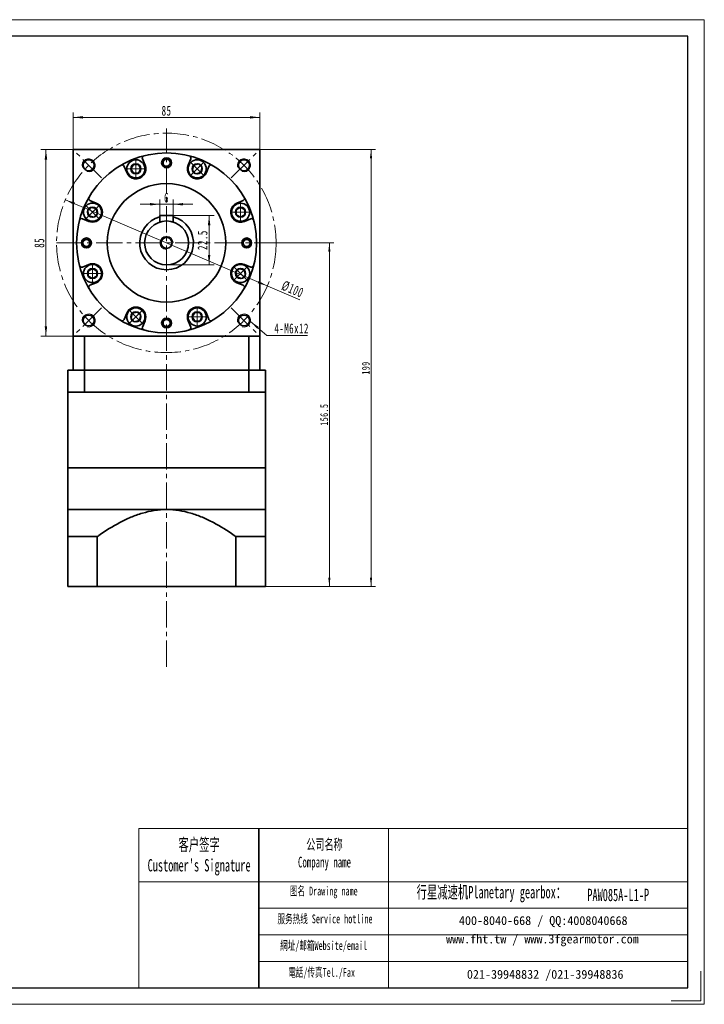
# Model space of a CAD drawing. Header units: millimetres. Extents: x 1926 to 2560, y -138 to 327.
# Tile 2 of 2: x 2248 to 2560, y -138 to 311. Entities that reach past the tile are written whole.
import ezdxf

# ---------------------------------------------------------------- set-up
doc = ezdxf.new("R2010")
doc.units = ezdxf.units.MM
doc.set_wipeout_variables(frame=1)
doc.linetypes.add('点画线', pattern=[18, 12, -2, 2, -2])
doc.layers.get('0').update_dxf_attribs({"lineweight": 35})
for name, color, linetype, lineweight in [('7标注层', 4, 'Continuous', 18), ('CDRAFT0', 7, 'Continuous', 35), ('EB0', 7, 'Continuous', 35), ('EB0_1', 7, 'Continuous', 35), ('SLD-0', 7, 'Continuous', 18), ('中心线层', 1, '点画线', 18), ('图框_外框线', 7, 'Continuous', 18), ('尺寸线层', 3, 'Continuous', 18), ('粗实线层', 7, 'Continuous', 35), ('粗实线层_1', 7, 'Continuous', 35)]:
    doc.layers.add(name, color=color, linetype=linetype, lineweight=lineweight)
doc.styles.add('SLDTEXTSTYLE4', font='txt', dxfattribs={"width": 0.611111})
doc.styles.add('标准', font='txt', dxfattribs={"width": 0.667})
doc.dimstyles.new('a4-1-1', dxfattribs={"dimtxt": 3, "dimasz": 3, "dimexe": 1.5, "dimexo": 0, "dimgap": 0.5, "dimtad": 1, "dimdec": 3, "dimdsep": 46, "dimtxsty": '标准', "dimblk": '_CAXARROW', "dimcen": 0, "dimdle": 6, "dimazin": 2, "dimtfac": 0.707107, "dimtdec": 3, "dimtix": 1, "dimtmove": 2, "dimatfit": 3, "dimfxl": 0, "dimfrac": 2, "dimtolj": 1, "dimarcsym": 0})
doc.dimstyles.new('标准', dxfattribs={"dimtxt": 3.5, "dimasz": 4, "dimexe": 2, "dimexo": 0, "dimtad": 1, "dimdsep": 46, "dimtxsty": '标准', "dimblk": '_CAXARROW', "dimcen": 0, "dimdle": 8, "dimazin": 2, "dimtfac": 0.707107, "dimtdec": 3, "dimtmove": 2, "dimatfit": 3, "dimfxl": 0, "dimfrac": 2, "dimtolj": 1, "dimarcsym": 0})

# ---------------------------------------------------------------- blocks, each defined once
blk = doc.blocks.new('*X13')
at = {"layer": '尺寸线层', "linetype": 'Continuous'}
for points in [[(2272.5, 266.42), (2277, 266.98), (2277, 265.85)], [(2357.5, 266.42), (2353, 266.98), (2353, 265.85)]]:
    blk.add_hatch(color=0, dxfattribs=at).paths.add_polyline_path(points, flags=0)
at = {"layer": '尺寸线层', "color": 0, "linetype": 'Continuous'}
for p, q in [((2272.5, 251.71), (2272.5, 268.67)), ((2272.5, 266.42), (2357.5, 266.42)), ((2357.5, 251.71), (2357.5, 268.67))]:
    blk.add_line(p, q, dxfattribs=at)
at = {"layer": '尺寸线层', "color": 0, "insert": (2315, 269.39), "char_height": 4.5, "width": 9, "attachment_point": 5, "line_spacing_factor": 1.15057, "style": '标准'}
blk.add_mtext('\\T1.1;85', dxfattribs=at)
blk = doc.blocks.new('_CAXARROW')
blk.add_hatch(color=0).paths.add_polyline_path([(0, 0), (-1, 0.125), (-1, -0.125)], flags=0)
blk = doc.blocks.new('*X14')
at = {"layer": '尺寸线层', "linetype": 'Continuous'}
for points in [[(2260.06, 251.71), (2260.62, 247.21), (2259.49, 247.21)], [(2260.06, 166.71), (2260.62, 171.21), (2259.49, 171.21)]]:
    blk.add_hatch(color=0, dxfattribs=at).paths.add_polyline_path(points, flags=0)
at = {"layer": '尺寸线层', "color": 0, "linetype": 'Continuous'}
for p, q in [((2272.5, 251.71), (2257.81, 251.71)), ((2260.06, 251.71), (2260.06, 166.71)), ((2272.5, 166.71), (2257.81, 166.71))]:
    blk.add_line(p, q, dxfattribs=at)
at = {"layer": '尺寸线层', "color": 0, "insert": (2257.08, 209.21), "char_height": 4.5, "width": 9, "attachment_point": 5, "rotation": 90, "line_spacing_factor": 1.15057, "style": '标准'}
blk.add_mtext('\\T1.1;85', dxfattribs=at)
blk = doc.blocks.new('*X16')
at = {"layer": '尺寸线层', "linetype": 'Continuous'}
blk.add_hatch(color=0, dxfattribs=at).paths.add_polyline_path([(-8.63, 6.42), (-4.86, 3.89), (-5.6, 3.04)], flags=0)
at = {"layer": '尺寸线层', "color": 0, "linetype": 'Continuous'}
blk.add_line((-8.63, 6.42), (-1.23, 0), dxfattribs=at)
at = {"layer": '尺寸线层', "color": 0}
for p, q in [((-1.23, 0), (0, 0)), ((0, 0), (17.35, 0)), ((0, 0), (0, 0))]:
    blk.add_line(p, q, dxfattribs=at)
at = {"layer": '尺寸线层', "color": 0, "insert": (2.25, 0.9), "char_height": 4.5, "width": 30.2032, "attachment_point": 7, "line_spacing_factor": 1.15057, "style": '标准'}
blk.add_mtext('\\T1.1;4-M6x12', dxfattribs=at)
blk = doc.blocks.new('*X17')
at = {"layer": '中心线层', "linetype": '点画线', "lineweight": 18}
for p, q in [((0, -4.76), (0, 4.76)), ((-4.76, 0), (4.76, 0))]:
    blk.add_line(p, q, dxfattribs=at)
at = {"layer": '粗实线层'}
for p, q in [((-2.31, 0), (-1.15, 2)), ((-2.31, 0), (-1.15, -2)), ((-1.15, 2), (1.15, 2)), ((2.31, 0), (1.15, 2)), ((2.31, 0), (1.15, 2)), ((2.31, 0), (1.15, -2)), ((-1.15, -2), (1.15, -2))]:
    blk.add_line(p, q, dxfattribs=at)
blk.add_circle((0, 0), 2.31, dxfattribs=at)
for start, end in [(0, 180), (180, 360)]:
    blk.add_arc((0, 0), 4.14, start, end, dxfattribs=at)
blk = doc.blocks.new('*X18')
at = {"layer": '尺寸线层', "linetype": 'Continuous'}
for points in [[(2268.91, 228.83), (2272.83, 226.55), (2273.27, 227.58)], [(2360.89, 189.6), (2356.53, 190.84), (2356.97, 191.88)]]:
    blk.add_hatch(color=0, dxfattribs=at).paths.add_polyline_path(points, flags=0)
at = {"layer": '尺寸线层', "color": 0, "linetype": 'Continuous'}
blk.add_line((2375.71, 183.27), (2268.91, 228.83), dxfattribs=at)
at = {"layer": '尺寸线层', "color": 0, "insert": (2372.44, 188.12), "char_height": 4.5, "width": 19.6444, "attachment_point": 5, "rotation": 336.8999, "line_spacing_factor": 1.15057, "style": '标准'}
blk.add_mtext('\\T1.1;%%C100', dxfattribs=at)
blk = doc.blocks.new('*X20')
at = {"layer": '尺寸线层', "linetype": 'Continuous'}
for points in [[(2312, 226.81), (2307.5, 227.38), (2307.5, 226.25)], [(2318, 226.81), (2322.5, 227.38), (2322.5, 226.25)]]:
    blk.add_hatch(color=0, dxfattribs=at).paths.add_polyline_path(points, flags=0)
at = {"layer": '尺寸线层', "color": 0, "linetype": 'Continuous'}
for p, q in [((2312, 221.71), (2312, 229.06)), ((2318, 221.71), (2318, 229.06)), ((2303, 226.81), (2327, 226.81))]:
    blk.add_line(p, q, dxfattribs=at)
at = {"layer": '尺寸线层', "color": 0, "insert": (2315, 229.79), "char_height": 4.5, "width": 9, "attachment_point": 5, "line_spacing_factor": 1.15057, "style": '标准'}
blk.add_mtext('\\T1.1;6', dxfattribs=at)
blk = doc.blocks.new('*X21')
at = {"layer": '尺寸线层', "linetype": 'Continuous'}
for points in [[(2334.39, 221.71), (2334.95, 217.21), (2333.82, 217.21)], [(2334.39, 199.21), (2334.95, 203.71), (2333.82, 203.71)]]:
    blk.add_hatch(color=0, dxfattribs=at).paths.add_polyline_path(points, flags=0)
at = {"layer": '尺寸线层', "color": 0, "linetype": 'Continuous'}
for p, q in [((2318, 221.71), (2336.64, 221.71)), ((2334.39, 221.71), (2334.39, 199.21)), ((2315, 199.21), (2336.64, 199.21))]:
    blk.add_line(p, q, dxfattribs=at)
at = {"layer": '尺寸线层', "color": 0, "insert": (2331.41, 210.46), "char_height": 4.5, "width": 16.432, "attachment_point": 5, "rotation": 90, "line_spacing_factor": 1.15057, "style": '标准'}
blk.add_mtext('\\T1.1;22.5', dxfattribs=at)
blk = doc.blocks.new('*X41')
at = {"layer": '尺寸线层', "linetype": 'Continuous'}
for points in [[(2408.13, 251.71), (2407.63, 247.71), (2408.63, 247.71)], [(2408.13, 52.71), (2407.63, 56.71), (2408.63, 56.71)]]:
    blk.add_hatch(color=0, dxfattribs=at).paths.add_polyline_path(points, flags=0)
at = {"layer": '尺寸线层', "color": 0, "linetype": 'Continuous'}
for p, q in [((2357.5, 251.71), (2410.13, 251.71)), ((2408.13, 52.71), (2408.13, 251.71)), ((2360, 52.71), (2410.13, 52.71))]:
    blk.add_line(p, q, dxfattribs=at)
at = {"layer": '尺寸线层', "color": 0, "insert": (2405.77, 152.21), "char_height": 3.5, "width": 9.1008, "attachment_point": 5, "rotation": 90, "line_spacing_factor": 1.15057, "style": '标准'}
blk.add_mtext('\\T1.1;199', dxfattribs=at)
blk = doc.blocks.new('*X42')
at = {"layer": '尺寸线层', "linetype": 'Continuous'}
for points in [[(2389.15, 209.21), (2389.65, 205.21), (2388.65, 205.21)], [(2389.15, 52.71), (2389.65, 56.71), (2388.65, 56.71)]]:
    blk.add_hatch(color=0, dxfattribs=at).paths.add_polyline_path(points, flags=0)
at = {"layer": '尺寸线层', "color": 0, "linetype": 'Continuous'}
for p, q in [((2364.9, 209.21), (2391.15, 209.21)), ((2389.15, 209.21), (2389.15, 52.71)), ((2360, 52.71), (2391.15, 52.71))]:
    blk.add_line(p, q, dxfattribs=at)
at = {"layer": '尺寸线层', "color": 0, "insert": (2386.79, 130.96), "char_height": 3.5, "width": 16.1825, "attachment_point": 5, "rotation": 90, "line_spacing_factor": 1.15057, "style": '标准'}
blk.add_mtext('\\T1.1;156.5', dxfattribs=at)

msp = doc.modelspace()

# ---------------------------------------------------------------- linework, layer by layer
msp.add_line((2357.0936, -57.6316), (2357.0936, -130.1437))
at = {"color": 7, "linetype": 'Continuous', "lineweight": 0}
for centre in [(2279.5462, 244.5679), (2279.5462, 244.5679), (2350.2568, 244.5679), (2350.2568, 244.5679), (2279.5462, 173.8572), (2279.5462, 173.8572), (2350.2568, 173.8572), (2350.2568, 173.8572)]:
    msp.add_arc(centre, 3, 255, 195, dxfattribs=at)
at = {"layer": '7标注层', "color": 0}
msp.add_line((2302.3945, -57.6316), (2302.3945, -130.1313), dxfattribs=at)
at = {"layer": 'CDRAFT0', "color": 7}
for points in [[(2283.3805, 75.3814), (2283.6522, 75.574), (2283.9248, 75.7656), (2287.2588, 78.0883), (2290.4017, 80.0674), (2295.3166, 82.6631), (2296.9888, 83.4653), (2299.5628, 84.5463), (2300.4318, 84.8861), (2302.195, 85.5189), (2303.0893, 85.8117), (2307.5718, 87.1261), (2311.2364, 87.713), (2315.0005, 87.713)], [(2346.6205, 75.3814), (2346.3488, 75.574), (2346.0762, 75.7656), (2342.7422, 78.0883), (2339.5993, 80.0674), (2334.6844, 82.6631), (2333.0123, 83.4653), (2330.4382, 84.5463), (2329.5692, 84.8861), (2327.806, 85.5189), (2326.9117, 85.8117), (2322.4293, 87.1261), (2318.7646, 87.713), (2315.0005, 87.713)]]:
    msp.add_open_spline(points, degree=3, knots=[0, 0, 0, 0, 0.99690397, 0.99690397, 12.15872641, 12.15872641, 17.73963764, 17.73963764, 20.53009325, 20.53009325, 23.32054886, 23.32054886, 34.48237131, 34.48237131, 34.48237131, 34.48237131], dxfattribs=at)
at = {"layer": 'EB0'}
for p, q in [((2360.0005, 151.213), (2270.0005, 151.213)), ((2270.0005, 151.213), (2270.0005, 141.213)), ((2360.0005, 151.213), (2360.0005, 141.213)), ((2360.0005, 141.213), (2270.0005, 141.213)), ((2270.0005, 141.213), (2270.0005, 106.713)), ((2360.0005, 141.213), (2360.0005, 106.713)), ((2360.0005, 106.713), (2270.0005, 106.713))]:
    msp.add_line(p, q, dxfattribs=at)
at = {"layer": 'EB0_1'}
for p, q in [((2360.0005, 106.713), (2270.0005, 106.713)), ((2270.0005, 106.713), (2270.0005, 52.7126)), ((2360.0005, 106.713), (2360.0005, 52.7126)), ((2283.3805, 75.3814), (2283.3805, 52.7126)), ((2346.6205, 75.3814), (2346.6205, 52.7126)), ((2360.0005, 52.7126), (2270.0005, 52.7126))]:
    msp.add_line(p, q, dxfattribs=at)
at = {"layer": '中心线层'}
for p, q in [((2315.0005, 16.0087), (2315.0005, 261.3988)), ((2285.3263, 238.7878), (2273.666, 250.4481)), ((2344.4768, 238.7878), (2356.137, 250.4481)), ((2264.9015, 209.2126), (2364.9015, 209.2126)), ((2285.3263, 179.6373), (2273.666, 167.9771)), ((2344.4768, 179.6373), (2356.137, 167.9771))]:
    msp.add_line(p, q, dxfattribs=at)
msp.add_circle((2314.9015, 209.2126), 50, dxfattribs=at)
at = {"layer": '图框_外框线'}
for p, q in [((2302.3945, -57.6316), (2357.0936, -57.6316)), ((2357.0936, -57.6316), (2357.0936, -130.1313)), ((2357.0936, -57.6316), (2552.385, -57.6316)), ((2416.0282, -57.6316), (2416.0282, -130.1313)), ((2302.3945, -81.8248), (2357.0936, -81.8248)), ((2357.0936, -81.8248), (2552.385, -81.8248)), ((2357.0936, -93.9214), (2552.385, -93.9214)), ((2357.0936, -106.018), (2552.385, -106.018)), ((2357.0936, -118.1146), (2552.385, -118.1146))]:
    msp.add_line(p, q, dxfattribs=at)
at = {"layer": '图框_外框线', "color": 3}
msp.add_lwpolyline([(2558.4266, -122.5793), (2558.4266, -136.1729), (2544.833, -136.1729)], dxfattribs=at)
at = {"layer": '粗实线层'}
for p, q in [((2357.5005, 251.7126), (2272.5005, 251.7126)), ((2272.5005, 251.7126), (2272.5005, 166.7126)), ((2357.5005, 251.7126), (2357.5005, 166.7126)), ((2305.19, 244.6563), (2303.996, 247.5388)), ((2324.811, 244.6563), (2326.005, 247.5388)), ((2296.8751, 241.2121), (2295.6811, 244.0947)), ((2333.1259, 241.2121), (2334.3199, 244.0947)), ((2283.001, 227.338), (2280.1184, 228.532)), ((2347, 227.338), (2349.8826, 228.532)), ((2279.5568, 219.0231), (2276.6743, 220.2171)), ((2312.0005, 221.7126), (2318.0005, 221.7126)), ((2312.0005, 221.7126), (2312.0005, 218.752)), ((2318.0005, 221.7126), (2318.0005, 218.752)), ((2350.4442, 219.0231), (2353.3268, 220.2171)), ((2279.5568, 199.4021), (2276.6743, 198.2081)), ((2350.4442, 199.4021), (2353.3268, 198.2081)), ((2283.001, 191.0872), (2280.1184, 189.8932)), ((2347, 191.0872), (2349.8826, 189.8932)), ((2296.8751, 177.2131), (2295.6811, 174.3305)), ((2333.1259, 177.2131), (2334.3199, 174.3305)), ((2305.19, 173.7689), (2303.996, 170.8863)), ((2324.811, 173.7689), (2326.005, 170.8863)), ((2272.5005, 166.7126), (2357.5005, 166.7126)), ((2272.5005, 151.213), (2272.5005, 166.7126)), ((2277.5682, 151.213), (2277.5682, 166.7126)), ((2352.4328, 151.213), (2352.4328, 166.7126)), ((2357.5005, 151.213), (2357.5005, 166.7126)), ((2272.5005, 151.213), (2357.5005, 151.213)), ((2277.5682, 151.213), (2277.5682, 141.213)), ((2352.4328, 151.213), (2352.4328, 141.213)), ((2270.0005, 87.713), (2360.0005, 87.713))]:
    msp.add_line(p, q, dxfattribs=at)
for centre, radius in [((2315.0005, 209.2126), 41), ((2279.5462, 244.5679), 2.5), ((2315.0005, 245.7126), 2.25), ((2315.0005, 245.7126), 1.6), ((2350.2568, 244.5679), 2.5), ((2315.0005, 209.2126), 27), ((2315.0005, 209.2126), 10), ((2278.5005, 209.2126), 2.25), ((2315.0005, 209.2126), 2.5), ((2351.5005, 209.2126), 2.25), ((2278.5005, 209.2126), 1.6), ((2351.5005, 209.2126), 1.6), ((2279.5462, 173.8572), 2.5), ((2315.0005, 172.7126), 2.25), ((2350.2568, 173.8572), 2.5), ((2315.0005, 172.7126), 1.6)]:
    msp.add_circle(centre, radius, dxfattribs=at)
for centre, radius, start, end in [((2304.9199, 247.9215), 1, 104.596884, 202.49996), ((2325.0811, 247.9215), 1, 337.50004, 75.403116), ((2294.7572, 243.712), 1, 22.50004, 120.403116), ((2301.0326, 242.9342), 4.5, 202.5, 22.5), ((2328.9685, 242.9342), 4.5, 157.5, 337.5), ((2335.2438, 243.712), 1, 59.596884, 157.49996), ((2280.5011, 229.4559), 1, 149.596884, 247.49996), ((2349.4999, 229.4559), 1, 292.50004, 30.403116), ((2281.2789, 223.1805), 4.5, 247.5, 67.5), ((2348.7221, 223.1805), 4.5, 112.5, 292.5), ((2276.2916, 219.2932), 1, 67.50004, 165.403116), ((2315.0005, 209.2126), 12.25, 104.175804, 75.824196), ((2353.7094, 219.2932), 1, 14.596884, 112.49996), ((2276.2916, 199.132), 1, 194.596884, 292.49996), ((2281.2789, 195.2446), 4.5, 292.5, 112.5), ((2348.7221, 195.2446), 4.5, 67.5, 247.5), ((2353.7094, 199.132), 1, 247.50004, 345.403116), ((2280.5011, 188.9693), 1, 112.50004, 210.403116), ((2349.4999, 188.9693), 1, 329.596884, 67.49996), ((2301.0326, 175.491), 4.5, 337.5, 157.5), ((2328.9685, 175.491), 4.5, 22.5, 202.5), ((2294.7572, 174.7132), 1, 239.596884, 337.49996), ((2304.9199, 170.5037), 1, 157.50004, 255.403116), ((2325.0811, 170.5037), 1, 284.596884, 22.49996), ((2335.2438, 174.7132), 1, 202.50004, 300.403116)]:
    msp.add_arc(centre, radius, start, end, dxfattribs=at)
at = {"layer": '粗实线层', "lineweight": 18}
for centre, radius, start, end in [((2315.0005, 245.7126), 2, 358.430056, 270), ((2278.5005, 209.2126), 2, 88.430056, 0), ((2315.0005, 209.2126), 3, 0, 270), ((2351.5005, 209.2126), 2, 268.430056, 180), ((2315.0005, 172.7126), 2, 178.430056, 90)]:
    msp.add_arc(centre, radius, start, end, dxfattribs=at)
at = {"layer": '粗实线层_1'}
for p, q in [((2283.3805, 75.3814), (2270.0005, 75.3814)), ((2346.6205, 75.3814), (2360.0005, 75.3814))]:
    msp.add_line(p, q, dxfattribs=at)

# ---------------------------------------------------------------- block references
at = {"layer": '尺寸线层'}
msp.add_blockref('*X16', (2361.8562, 167.0379), dxfattribs=at)

# ---------------------------------------------------------------- texts
at = {"layer": 'SLD-0', "color": 1, "attachment_point": 2, "style": 'SLDTEXTSTYLE4'}
for s, insert, char_height, width in [("{\\fSimSun|b1|i0|c134|p2;客户签字\\PCustomer's Signature}", (2329.8383, -62.1074), 5.645084, 70.225429), ('{\\fSimSun|b1|i0|c134|p2;公司名称\\PCompany name}', (2386.9347, -62.4071), 4.838644, 62.645326), ('{\\fSimSun|b1|i0|c134|p2;图名 Drawing name}', (2386.6039, -84.0546), 4.032203, 51.566571), ('{\\fSimSun|b1|i0|c134|p2;  \\H1.1667x;行星减速机Planetary gearbox\\fSimSun|b0|i0|c134|p2;：}', (2460.9401, -83.7436), 4.838644, 76.100444), ('PAW085A-L1-P', (2520.7195, -85.0283), 5.645084, 41.081987), ('{\\fSimSun|b1|i0|c134|p2;服务热线 Service hotline}', (2387.1757, -96.7338), 4.032203, 57.450114), ('{\\fSimSun|b1|i0|c134|p2;網址/邮箱Website/email}', (2386.5478, -108.8822), 4.032203, 59.800161), ('{\\fSimSun|b1|i0|c134|p2;電話/传真Tel./Fax}', (2385.6445, -121.1253), 4.032203, 60.519382)]:
    msp.add_mtext(s, dxfattribs=dict(at, insert=insert, char_height=char_height, width=width))
at = {"layer": 'SLD-0', "color": 1, "char_height": 4.032203, "attachment_point": 2}
for s, insert, width in [('{\\fSimSun|b1|i0|c134|p2;400-8040-668 / QQ:4008040668}', (2486.571, -97.5043), 117.399239), ('{\\fSimSun|b1|i0|c134|p2;www.fht.tw / www.3fgearmotor.com }', (2486.1992, -105.9028), 117.531399), ('{\\fSimSun|b1|i0|c134|p2;021-39948832 /021-39948836 }', (2487.4703, -122.0069), 89.744114)]:
    msp.add_mtext(s, dxfattribs=dict(at, insert=insert, width=width))

# ---------------------------------------------------------------- dimensions: what is measured, and where the dimension line sits
at = {"layer": '尺寸线层'}
for base, p1, p2, angle, dimstyle, override, picture, middle in [((2357.5005, 266.4166), (2272.5005, 251.7126), (2357.5005, 251.7126), 0, 'a4-1-1', {"dimsah": 1, "dimtfill": 1, "dimtzin": 8}, '*X13', (2315.0005, 269.3923)), ((2260.0568, 166.7126), (2272.5005, 251.7126), (2272.5005, 166.7126), 270, 'a4-1-1', {"dimsah": 1, "dimtfill": 1, "dimtzin": 8}, '*X14', (2257.0811, 209.2126)), ((2408.1282, 251.7126), (2360.0005, 52.7126), (2357.5005, 251.7126), 90, '标准', {"dimsah": 1, "dimtfill": 1, "dimtzin": 8, "dimarcsym": 0}, '*X41', (2405.7722, 152.2126)), ((2334.3867, 199.2126), (2318.0005, 221.7126), (2315.0005, 199.2126), 270, 'a4-1-1', {"dimsah": 1, "dimtfill": 1, "dimtzin": 8}, '*X21', (2331.411, 210.4626)), ((2389.1497, 52.7126), (2364.9015, 209.2126), (2360.0005, 52.7126), 90, '标准', {"dimsah": 1, "dimtfill": 1, "dimtzin": 8, "dimarcsym": 0}, '*X42', (2386.7937, 130.9626))]:
    dim = msp.add_linear_dim(base=base, p1=p1, p2=p2, angle=angle, dimstyle=dimstyle, override=override, dxfattribs=at)
    dim.commit()
    dim.dimension.update_dxf_attribs({"geometry": picture, "text_midpoint": middle, "dimtype": 160})
dim = msp.add_linear_dim(base=(2318.0005, 226.8145), p1=(2312.0005, 221.7126), p2=(2318.0005, 221.7126), dimstyle='a4-1-1', override={"dimsah": 1, "dimtfill": 1, "dimtzin": 8}, dxfattribs=at)
dim.commit()
dim.dimension.update_dxf_attribs({"geometry": '*X20', "text_midpoint": (2315.0005, 229.7901), "dimtype": 160})

# ---------------------------------------------------------------- next in the draw order: wipeouts: each hides what was drawn before it
for points in [[(2305.1726, 242.9342), (2305.1087, 243.6583), (2305.1087, 243.6583), (2304.7517, 244.7529), (2304.107, 245.7068), (2303.2246, 246.4462), (2302.1727, 246.9141), (2301.0326, 247.0742), (2301.0326, 247.0742), (2299.8925, 246.9141), (2298.8405, 246.4462), (2297.9581, 245.7068), (2297.3134, 244.7529), (2296.9564, 243.6583), (2296.9564, 243.6583), (2296.8926, 242.9342), (2296.8926, 242.9342), (2297.0336, 241.8627), (2297.4472, 240.8642), (2298.1051, 240.0068), (2298.9626, 239.3488), (2299.9611, 238.9353), (2301.0326, 238.7942), (2301.0326, 238.7942), (2302.3119, 238.9968), (2303.466, 239.5849), (2304.3819, 240.5008), (2304.9699, 241.6549)], [(2331.8959, 240.0068), (2332.3628, 240.5639), (2332.3628, 240.5639), (2332.8843, 241.5904), (2333.1029, 242.7207), (2333.0019, 243.8676), (2332.5889, 244.9422), (2331.8959, 245.8616), (2331.8959, 245.8616), (2330.9765, 246.5546), (2329.9018, 246.9676), (2328.755, 247.0687), (2327.6246, 246.85), (2326.5982, 246.3285), (2326.5982, 246.3285), (2326.041, 245.8616), (2326.041, 245.8616), (2325.3831, 245.0042), (2324.9695, 244.0057), (2324.8285, 242.9342), (2324.9695, 241.8627), (2325.3831, 240.8642), (2326.041, 240.0068), (2326.041, 240.0068), (2327.0889, 239.2454), (2328.3208, 238.8452), (2329.6161, 238.8452), (2330.848, 239.2454)], [(2284.2063, 226.108), (2283.6491, 226.5749), (2283.6491, 226.5749), (2282.6227, 227.0964), (2281.4924, 227.315), (2280.3455, 227.2139), (2279.2709, 226.8009), (2278.3515, 226.108), (2278.3515, 226.108), (2277.6585, 225.1886), (2277.2455, 224.1139), (2277.1444, 222.9671), (2277.3631, 221.8367), (2277.8846, 220.8103), (2277.8846, 220.8103), (2278.3515, 220.2531), (2278.3515, 220.2531), (2279.2089, 219.5952), (2280.2074, 219.1816), (2281.2789, 219.0405), (2282.3504, 219.1816), (2283.3489, 219.5952), (2284.2063, 220.2531), (2284.2063, 220.2531), (2284.9677, 221.301), (2285.3679, 222.5329), (2285.3679, 223.8282), (2284.9677, 225.0601)], [(2348.7221, 219.0405), (2349.4463, 219.1044), (2349.4463, 219.1044), (2350.5408, 219.4614), (2351.4947, 220.1061), (2352.2342, 220.9885), (2352.702, 222.0404), (2352.8621, 223.1805), (2352.8621, 223.1805), (2352.702, 224.3206), (2352.2342, 225.3726), (2351.4947, 226.255), (2350.5408, 226.8997), (2349.4463, 227.2567), (2349.4463, 227.2567), (2348.7221, 227.3205), (2348.7221, 227.3205), (2347.6506, 227.1795), (2346.6521, 226.7659), (2345.7947, 226.108), (2345.1368, 225.2505), (2344.7232, 224.252), (2344.5821, 223.1805), (2344.5821, 223.1805), (2344.7847, 221.9012), (2345.3728, 220.7471), (2346.2887, 219.8312), (2347.4428, 219.2432)], [(2281.2789, 199.3846), (2280.5548, 199.3208), (2280.5548, 199.3208), (2279.4602, 198.9638), (2278.5063, 198.3191), (2277.7669, 197.4367), (2277.299, 196.3848), (2277.1389, 195.2446), (2277.1389, 195.2446), (2277.299, 194.1045), (2277.7669, 193.0526), (2278.5063, 192.1702), (2279.4602, 191.5255), (2280.5548, 191.1685), (2280.5548, 191.1685), (2281.2789, 191.1046), (2281.2789, 191.1046), (2282.3504, 191.2457), (2283.3489, 191.6593), (2284.2063, 192.3172), (2284.8643, 193.1746), (2285.2778, 194.1731), (2285.4189, 195.2446), (2285.4189, 195.2446), (2285.2163, 196.524), (2284.6282, 197.6781), (2283.7123, 198.594), (2282.5582, 199.182)], [(2345.7947, 192.3172), (2346.3519, 191.8503), (2346.3519, 191.8503), (2347.3783, 191.3288), (2348.5086, 191.1101), (2349.6555, 191.2112), (2350.7302, 191.6242), (2351.6495, 192.3172), (2351.6495, 192.3172), (2352.3425, 193.2366), (2352.7555, 194.3113), (2352.8566, 195.4581), (2352.6379, 196.5885), (2352.1165, 197.6149), (2352.1165, 197.6149), (2351.6495, 198.1721), (2351.6495, 198.1721), (2350.7921, 198.83), (2349.7936, 199.2436), (2348.7221, 199.3846), (2347.6506, 199.2436), (2346.6521, 198.83), (2345.7947, 198.1721), (2345.7947, 198.1721), (2345.0333, 197.1242), (2344.6331, 195.8923), (2344.6331, 194.597), (2345.0333, 193.3651)], [(2298.1051, 178.4184), (2297.6382, 177.8612), (2297.6382, 177.8612), (2297.1167, 176.8348), (2296.8981, 175.7045), (2296.9992, 174.5576), (2297.4122, 173.4829), (2298.1051, 172.5636), (2298.1051, 172.5636), (2299.0245, 171.8706), (2300.0992, 171.4576), (2301.246, 171.3565), (2302.3764, 171.5752), (2303.4028, 172.0966), (2303.4028, 172.0966), (2303.96, 172.5636), (2303.96, 172.5636), (2304.6179, 173.421), (2305.0315, 174.4195), (2305.1726, 175.491), (2305.0315, 176.5625), (2304.6179, 177.561), (2303.96, 178.4184), (2303.96, 178.4184), (2302.9121, 179.1798), (2301.6802, 179.58), (2300.3849, 179.58), (2299.153, 179.1798)], [(2324.8285, 175.491), (2324.8923, 174.7668), (2324.8923, 174.7668), (2325.2493, 173.6723), (2325.894, 172.7184), (2326.7764, 171.9789), (2327.8283, 171.5111), (2328.9685, 171.351), (2328.9685, 171.351), (2330.1086, 171.5111), (2331.1605, 171.9789), (2332.0429, 172.7184), (2332.6876, 173.6723), (2333.0446, 174.7668), (2333.0446, 174.7668), (2333.1085, 175.491), (2333.1085, 175.491), (2332.9674, 176.5625), (2332.5538, 177.561), (2331.8959, 178.4184), (2331.0385, 179.0763), (2330.04, 179.4899), (2328.9685, 179.631), (2328.9685, 179.631), (2327.6891, 179.4284), (2326.535, 178.8403), (2325.6191, 177.9244), (2325.0311, 176.7703)]]:
    msp.add_wipeout(points).dxf.layer = '粗实线层'

# ---------------------------------------------------------------- next in the draw order: linework, layer by layer
at = {"layer": '图框_外框线', "color": 3}
msp.add_lwpolyline([(1925.5667, -137.6833), (2559.937, -137.6833), (2559.937, 310.9071), (1925.5667, 310.9071)], close=True, dxfattribs=at)
at = {"layer": '图框_外框线', "color": 3, "lineweight": 25}
msp.add_lwpolyline([(1963.3268, -130.1313), (2552.385, -130.1313), (2552.385, 303.3551), (1963.3268, 303.3551)], close=True, dxfattribs=at)

# ---------------------------------------------------------------- next in the draw order: block references
at = {"layer": '粗实线层'}
msp.add_blockref('*X17', (2301.0326, 242.9342), dxfattribs=at)
for p, rotation in [((2328.9685, 242.9342), 315.0000000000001), ((2281.2789, 223.1805), 45.00000000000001), ((2348.7221, 223.1805), 270), ((2348.7221, 195.2446), 225.0000000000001), ((2281.2789, 195.2446), 90), ((2301.0326, 175.491), 135.0000000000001), ((2328.9685, 175.491), 180)]:
    msp.add_blockref('*X17', p, dxfattribs=dict(at, rotation=rotation))

# ---------------------------------------------------------------- next in the draw order: dimensions: what is measured, and where the dimension line sits
at = {"layer": '尺寸线层'}
dim = msp.add_diameter_dim_2p(p1=(2268.9105, 228.8295), p2=(2360.8926, 189.5957), dimstyle='a4-1-1', override={"dimpost": '%%C<>', "dimsah": 1, "dimtfill": 1, "dimtzin": 8}, dxfattribs=at)
dim.commit()
dim.dimension.update_dxf_attribs({"geometry": '*X18', "text_midpoint": (2371.1949, 185.2013), "dimtype": 163})

doc.saveas('drawing.dxf')
